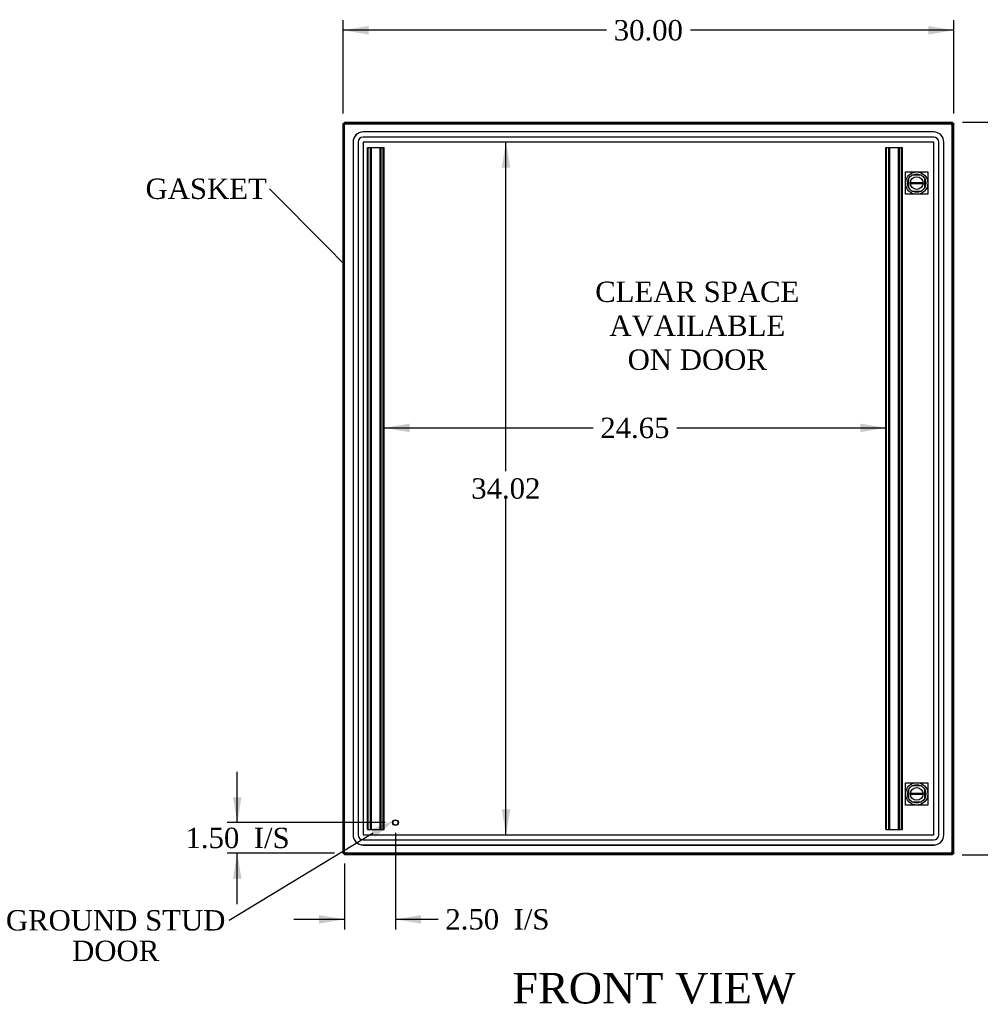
# Model space of a CAD drawing. Header units: inches. Extents: x 1 to 240, y -1 to 159.
# Tile 3 of 9: x 35 to 82, y 59 to 108. Entities that reach past the tile are written whole.
import ezdxf
from ezdxf import colors
from ezdxf.entities.mleader import LeaderData, LeaderLine
from ezdxf.enums import TextEntityAlignment as Align
from ezdxf.lldxf.tags import DXFTag
from ezdxf.math import Vec2, Vec3

# ---------------------------------------------------------------- set-up
doc = ezdxf.new("R2010")
doc.units = ezdxf.units.IN
doc.header["$MEASUREMENT"] = 0
for name, color, linetype in [('COM52765', 7, 'Continuous'), ('COM52811', 7, 'Continuous'), ('COM53846', 7, 'Continuous'), ('COM70219', 7, 'Continuous'), ('COM71099-1', 7, 'Continuous'), ('Default', 7, 'Continuous'), ('DV1_Default', 7, 'Continuous'), ('LOK10000', 7, 'Continuous'), ('STD21878', 7, 'Continuous')]:
    doc.layers.add(name, color=color, linetype=linetype)
doc.styles.add('SEACAD_Times_New_Roman', font='times.ttf')
tags = doc.linetypes.add('HIDDEN2', pattern=[0.1875, 0.125, -0.0625]).pattern_tags.tags
tags[6:7] = [DXFTag(74, 4), DXFTag(75, 0), DXFTag(340, '0'), DXFTag(46, 0.0), DXFTag(50, 0.0), DXFTag(44, 0.0), DXFTag(45, 0.0)]
tags[4:5] = [DXFTag(74, 4), DXFTag(75, 0), DXFTag(340, '0'), DXFTag(46, 0.0), DXFTag(50, 0.0), DXFTag(44, 0.0), DXFTag(45, 0.0)]
doc.dimstyles.new('HAMMOND_(STH_-_240x160)', dxfattribs={"dimtxt": 1, "dimasz": 1.25, "dimexe": 0.5, "dimexo": 0.5, "dimgap": 0.25, "dimtad": 0, "dimtih": 1, "dimtoh": 1, "dimzin": 0, "dimdsep": 46, "dimtxsty": 'SEACAD_Times_New_Roman', "dimblk1": '_SE_FILLED', "dimblk2": '_SE_FILLED', "dimsah": 1, "dimcen": 0.5, "dimadec": 0, "dimazin": 0, "dimtfac": 0.8, "dimtofl": 0, "dimtmove": 0, "dimatfit": 3, "dimfxl": 1, "dimtolj": 1, "dimtzin": 0, "dimarcsym": 0})

# ---------------------------------------------------------------- blocks, each defined once
blk = doc.blocks.new('_SE_FILLED')
at = {"color": 0}
blk.add_line((0, 0), (-1, 0), dxfattribs=at)
blk.add_solid([(0, 0), (-1, -0.1665), (-1, 0.1665), (0, 0)], dxfattribs=at)
blk = doc.blocks.new('SE')
at = {"layer": 'COM52765', "color": 7, "linetype": 'Continuous'}
for p, q in [((50.946, 102.415), (50.874, 102.415)), ((50.874, 102.4), (50.874, 102.415)), ((50.874, 102.4), (50.946, 102.4)), ((50.874, 66.574), (50.874, 102.4)), ((50.946, 102.415), (50.946, 102.4)), ((80.802, 102.415), (80.874, 102.415)), ((80.802, 102.4), (80.802, 102.415)), ((80.874, 102.4), (80.802, 102.4)), ((80.874, 102.415), (80.874, 102.4)), ((80.874, 66.574), (80.874, 102.4)), ((50.874, 66.559), (50.874, 66.574)), ((50.874, 66.574), (50.946, 66.574)), ((50.946, 66.559), (50.874, 66.559)), ((50.946, 66.574), (50.946, 66.559)), ((80.874, 66.574), (80.802, 66.574)), ((80.802, 66.559), (80.802, 66.574)), ((80.802, 66.559), (80.874, 66.559)), ((80.874, 66.574), (80.874, 66.559))]:
    blk.add_line(p, q, dxfattribs=at)
for points, knots in [([(80.874, 102.4), (80.874, 102.4), (80.874, 102.399), (80.874, 102.398), (80.873, 102.397), (80.871, 102.395), (80.87, 102.394), (80.868, 102.393), (80.865, 102.391), (80.862, 102.39), (80.859, 102.388), (80.856, 102.387), (80.853, 102.385), (80.85, 102.384), (80.849, 102.384)], [0, 0, 0, 0, 0.0374709, 0.0748407, 0.112106, 0.1492634, 0.1863096, 0.2232412, 0.2600548, 0.2967471, 0.333315, 0.3697552, 0.4060646, 0.4413923, 0.4413923, 0.4413923, 0.4413923]), ([(80.849, 66.59), (80.851, 66.589), (80.857, 66.587), (80.864, 66.583), (80.869, 66.58), (80.872, 66.578), (80.874, 66.576), (80.874, 66.574), (80.874, 66.574)], [0.558962, 0.558962, 0.558962, 0.558962, 0.6123315, 0.7400134, 0.8044984, 0.8693366, 0.9345098, 1, 1, 1, 1])]:
    blk.add_open_spline(points, degree=3, knots=knots, dxfattribs=at)
at = {"layer": 'COM52811', "color": 7, "linetype": 'Continuous'}
for p, q in [((50.878, 66.574), (50.878, 102.399)), ((50.878, 102.399), (50.924, 102.399)), ((50.95, 102.399), (50.924, 102.399)), ((50.95, 102.471), (80.775, 102.471)), ((50.95, 102.471), (50.95, 102.426)), ((50.95, 102.399), (50.95, 102.426)), ((50.986, 102.363), (50.95, 102.399)), ((50.986, 102.363), (50.986, 102.363)), ((50.986, 102.363), (50.986, 102.363)), ((50.986, 102.363), (50.986, 102.363)), ((50.986, 102.363), (50.986, 102.363)), ((80.739, 102.363), (80.74, 102.363)), ((80.739, 102.363), (80.739, 102.363)), ((80.74, 102.363), (80.739, 102.363)), ((80.74, 102.363), (80.775, 102.399)), ((80.74, 102.363), (80.74, 102.363)), ((80.775, 102.471), (80.775, 102.426)), ((80.775, 102.399), (80.775, 102.426)), ((80.775, 102.399), (80.802, 102.399)), ((80.847, 102.399), (80.802, 102.399)), ((80.847, 102.399), (80.847, 66.574)), ((50.878, 66.574), (50.924, 66.574)), ((50.95, 66.574), (50.924, 66.574)), ((50.982, 66.606), (50.95, 66.574)), ((50.95, 66.574), (50.95, 66.547)), ((50.95, 66.502), (50.95, 66.547)), ((80.775, 66.502), (50.95, 66.502)), ((50.986, 66.61), (50.986, 66.61)), ((50.986, 66.61), (50.986, 66.61)), ((50.986, 66.609), (50.986, 66.61)), ((50.986, 66.61), (50.986, 66.61)), ((50.986, 66.61), (50.986, 66.61)), ((80.74, 66.61), (80.739, 66.61)), ((80.739, 66.61), (80.739, 66.61)), ((80.739, 66.61), (80.74, 66.609)), ((80.74, 66.61), (80.74, 66.61)), ((80.74, 66.609), (80.775, 66.574)), ((80.775, 66.574), (80.802, 66.574)), ((80.775, 66.574), (80.775, 66.547)), ((80.775, 66.502), (80.775, 66.547)), ((80.847, 66.574), (80.802, 66.574))]:
    blk.add_line(p, q, dxfattribs=at)
at = {"layer": 'COM52811', "color": 7, "linetype": 'HIDDEN2'}
for p, q in [((50.95, 66.574), (50.95, 102.399)), ((50.951, 102.399), (80.775, 102.399)), ((80.775, 102.399), (80.775, 66.574)), ((78.82, 99.881), (78.656, 99.717)), ((78.656, 99.717), (78.656, 99.255)), ((79.282, 99.881), (78.82, 99.881)), ((79.447, 99.717), (79.282, 99.881)), ((79.447, 99.255), (79.447, 99.717)), ((78.656, 99.255), (78.82, 99.09)), ((79.282, 99.09), (79.447, 99.255)), ((78.82, 99.09), (79.282, 99.09)), ((78.82, 69.882), (78.656, 69.718)), ((78.656, 69.718), (78.656, 69.256)), ((79.282, 69.882), (78.82, 69.882)), ((79.447, 69.718), (79.282, 69.882)), ((79.447, 69.256), (79.447, 69.718)), ((78.656, 69.256), (78.82, 69.091)), ((79.282, 69.091), (79.447, 69.256)), ((78.82, 69.091), (79.282, 69.091)), ((80.775, 66.574), (50.951, 66.574))]:
    blk.add_line(p, q, dxfattribs=at)
at = {"layer": 'COM52811', "color": 7, "linetype": 'Continuous'}
for centre, start, end in [((51.367, 103.102), 237.7263, 242.6805), ((50.248, 101.982), 27.3195, 32.2737), ((81.478, 101.982), 147.7263, 152.6805), ((80.358, 103.102), 297.3195, 302.2737), ((51.367, 65.871), 117.3195, 122.2737), ((50.248, 66.991), 327.7263, 332.6805), ((80.358, 65.871), 57.7263, 62.6805), ((81.478, 66.991), 207.3195, 212.2737)]:
    blk.add_arc(centre, 0.831, start, end, dxfattribs=at)
at = {"layer": 'COM53846', "color": 7, "linetype": 'HIDDEN2'}
for p, q in [((52.075, 67.736), (52.075, 101.236)), ((52.075, 101.236), (52.156, 101.236)), ((52.113, 67.736), (52.113, 101.236)), ((52.156, 101.236), (52.807, 101.236)), ((52.225, 67.736), (52.225, 101.236)), ((52.263, 67.736), (52.263, 101.236)), ((52.7, 67.736), (52.7, 101.236)), ((52.738, 67.736), (52.738, 101.236)), ((52.807, 101.236), (52.888, 101.236)), ((52.85, 67.736), (52.85, 101.236)), ((52.888, 67.736), (52.888, 101.236)), ((77.538, 67.736), (77.538, 101.236)), ((77.538, 101.236), (77.619, 101.236)), ((77.576, 67.736), (77.576, 101.236)), ((77.619, 101.236), (78.269, 101.236)), ((77.688, 67.736), (77.688, 101.236)), ((77.726, 67.736), (77.726, 101.236)), ((78.162, 67.736), (78.162, 101.236)), ((78.2, 67.736), (78.2, 101.236)), ((78.269, 101.236), (78.35, 101.236)), ((78.312, 67.736), (78.312, 101.236)), ((78.35, 67.736), (78.35, 101.236)), ((52.075, 67.736), (52.156, 67.736)), ((52.156, 67.736), (52.807, 67.736)), ((52.807, 67.736), (52.888, 67.736)), ((77.538, 67.736), (77.619, 67.736)), ((77.619, 67.736), (78.269, 67.736)), ((78.269, 67.736), (78.35, 67.736))]:
    blk.add_line(p, q, dxfattribs=at)
at = {"layer": 'COM70219', "color": 7, "linetype": 'HIDDEN2'}
for p, q in [((79.885, 101.998), (51.863, 101.998)), ((79.885, 101.997), (51.863, 101.997)), ((79.885, 101.748), (51.863, 101.748)), ((51.363, 101.498), (51.363, 67.476)), ((51.364, 101.498), (51.364, 67.476)), ((51.613, 101.498), (51.613, 67.476)), ((51.862, 101.498), (51.862, 67.476)), ((79.885, 101.499), (51.863, 101.499)), ((79.885, 101.498), (51.863, 101.498)), ((51.863, 101.498), (51.863, 67.476)), ((79.885, 67.476), (79.885, 101.498)), ((79.886, 67.476), (79.886, 101.498)), ((80.135, 67.476), (80.135, 101.498)), ((80.384, 67.476), (80.384, 101.498)), ((80.385, 67.476), (80.385, 101.498)), ((51.863, 67.476), (79.885, 67.476)), ((51.863, 67.475), (79.885, 67.475)), ((51.863, 67.226), (79.885, 67.226)), ((51.863, 66.977), (79.885, 66.977)), ((51.863, 66.976), (79.885, 66.976))]:
    blk.add_line(p, q, dxfattribs=at)
for centre, radius, start, end in [((51.863, 101.498), 0.5, 90, 180), ((51.863, 101.498), 0.499, 90, 180), ((51.863, 101.498), 0.25, 90, 180), ((79.885, 101.498), 0.5, 0, 90), ((79.885, 101.498), 0.499, 0, 90), ((79.885, 101.498), 0.25, 0, 90), ((51.863, 101.498), 0.001, 90, 180), ((79.885, 101.498), 0.001, 0, 90), ((51.863, 67.476), 0.5, 180, 270), ((51.863, 67.476), 0.499, 180, 270), ((51.863, 67.476), 0.25, 180, 270), ((51.863, 67.476), 0.001, 180, 270), ((79.885, 67.476), 0.5, 270, 360), ((79.885, 67.476), 0.001, 270, 360), ((79.885, 67.476), 0.25, 270, 360), ((79.885, 67.476), 0.499, 270, 360)]:
    blk.add_arc(centre, radius, start, end, dxfattribs=at)
at = {"layer": 'COM71099-1', "color": 7, "linetype": 'Continuous'}
for p, q in [((50.946, 102.487), (50.946, 102.415)), ((50.946, 102.487), (50.962, 102.487)), ((50.962, 102.487), (80.787, 102.487)), ((50.962, 102.471), (50.962, 102.487)), ((80.787, 102.487), (80.802, 102.487)), ((80.787, 102.415), (80.787, 102.487)), ((80.787, 102.415), (80.802, 102.415)), ((80.802, 102.487), (80.802, 102.415)), ((50.95, 66.559), (50.946, 66.559)), ((50.946, 66.487), (50.946, 66.559)), ((50.962, 66.487), (50.946, 66.487)), ((50.962, 66.502), (50.962, 66.487)), ((80.787, 66.487), (50.962, 66.487)), ((80.802, 66.559), (80.787, 66.559)), ((80.787, 66.559), (80.787, 66.487)), ((80.802, 66.487), (80.787, 66.487)), ((80.802, 66.487), (80.802, 66.559))]:
    blk.add_line(p, q, dxfattribs=at)
for points, knots in [([(50.962, 102.487), (50.962, 102.487), (50.963, 102.487), (50.964, 102.486), (50.965, 102.485), (50.967, 102.484), (50.968, 102.482), (50.969, 102.48), (50.971, 102.478), (50.972, 102.475), (50.973, 102.473), (50.974, 102.472)], [0, 0, 0, 0, 0.037505, 0.0749064, 0.112201, 0.1493851, 0.1864555, 0.2234088, 0.2602416, 0.2969507, 0.3282517, 0.3282517, 0.3282517, 0.3282517]), ([(80.772, 102.407), (80.774, 102.409), (80.776, 102.411), (80.781, 102.414), (80.784, 102.415), (80.787, 102.415)], [0.5994974, 0.5994974, 0.5994974, 0.5994974, 0.75, 0.75, 1, 1, 1, 1]), ([(80.775, 102.472), (80.776, 102.474), (80.778, 102.478), (80.78, 102.482), (80.783, 102.485), (80.785, 102.487), (80.786, 102.487), (80.787, 102.487)], [0.6718995, 0.6718995, 0.6718995, 0.6718995, 0.7398262, 0.8043466, 0.8692278, 0.9344517, 1, 1, 1, 1]), ([(50.973, 66.501), (50.972, 66.499), (50.971, 66.496), (50.968, 66.492), (50.966, 66.489), (50.964, 66.487), (50.962, 66.487), (50.962, 66.487)], [0.682074, 0.682074, 0.682074, 0.682074, 0.7398262, 0.8043466, 0.8692278, 0.9344517, 1, 1, 1, 1]), ([(80.787, 66.559), (80.784, 66.559), (80.781, 66.56), (80.776, 66.563), (80.774, 66.565), (80.772, 66.566)], [0, 0, 0, 0, 0.25, 0.25, 0.4005026, 0.4005026, 0.4005026, 0.4005026]), ([(80.787, 66.487), (80.787, 66.487), (80.786, 66.487), (80.785, 66.488), (80.783, 66.489), (80.782, 66.49), (80.781, 66.492), (80.779, 66.494), (80.778, 66.495), (80.778, 66.496)], [0, 0, 0, 0, 0.037505, 0.0749064, 0.112201, 0.1493851, 0.1864555, 0.2234088, 0.2602416, 0.2602416, 0.2602416, 0.2602416])]:
    blk.add_open_spline(points, degree=3, knots=knots, dxfattribs=at)
at = {"layer": 'DV1_Default', "color": 7, "linetype": 'HIDDEN2'}
for p, q in [((78.501, 100.036), (79.601, 100.036)), ((78.501, 98.936), (78.501, 100.036)), ((79.601, 100.036), (79.601, 98.936)), ((79.601, 98.936), (78.501, 98.936)), ((78.501, 70.037), (79.601, 70.037)), ((78.501, 68.937), (78.501, 70.037)), ((79.601, 70.037), (79.601, 68.937)), ((79.601, 68.937), (78.501, 68.937))]:
    blk.add_line(p, q, dxfattribs=at)
at = {"layer": 'LOK10000', "color": 7, "linetype": 'Continuous'}
for p, q in [((78.74, 99.516), (79.362, 99.516)), ((79.362, 99.456), (78.74, 99.456)), ((78.74, 69.517), (79.362, 69.517)), ((79.362, 69.457), (78.74, 69.457))]:
    blk.add_line(p, q, dxfattribs=at)
for centre, radius in [((79.051, 99.486), 0.55), ((79.051, 99.486), 0.45), ((79.051, 99.486), 0.312), ((79.051, 69.487), 0.55), ((79.051, 69.487), 0.45), ((79.051, 69.487), 0.312)]:
    blk.add_circle(centre, radius, dxfattribs=at)
for centre, start, end in [((79.051, 99.486), 174.4888, 185.5112), ((79.051, 99.486), 354.4888, 5.5112), ((79.051, 69.487), 174.4888, 185.5112), ((79.051, 69.487), 354.4888, 5.5112)]:
    blk.add_arc(centre, 0.312, start, end, dxfattribs=at)
at = {"layer": 'STD21878', "color": 7, "linetype": 'HIDDEN2'}
for radius in [0.141, 0.125]:
    blk.add_circle((53.45, 68.074), radius, dxfattribs=at)
at = {"layer": 'DV1_Default', "insert": (68.273, 94.649), "char_height": 1, "width": 9.93246, "attachment_point": 2}
blk.add_mtext('{\\fTimes New Roman|b0||i0||c0|p34;\\C7;\\H1.;\\W1.;CLEAR SPACE\\P}{\\fTimes New Roman|b0||i0||c0|p34;\\C7;\\H1.;\\W1.;AVAILABLE \\P}{\\fTimes New Roman|b0||i0||c0|p34;\\C7;\\H1.;\\W1.;ON DOOR}', dxfattribs=at)
blk = doc.blocks.new('DMBLK498')
at = {"layer": 'Default', "linetype": 'Continuous'}
for points in [[(52.128, 107.204), (50.878, 106.995), (52.128, 106.787)], [(79.624, 107.204), (79.624, 106.787), (80.874, 106.995)]]:
    blk.add_hatch(color=7, dxfattribs=at).paths.add_polyline_path(points)
at = {"layer": 'Default', "color": 7, "linetype": 'Continuous'}
for p, q in [((50.878, 102.899), (50.878, 107.495)), ((80.874, 102.9), (80.874, 107.495)), ((63.82, 106.995), (50.878, 106.995)), ((80.874, 106.995), (67.933, 106.995))]:
    blk.add_line(p, q, dxfattribs=at)
at = {"layer": 'Default', "color": 7, "linetype": 'Continuous', "style": 'SEACAD_Times_New_Roman'}
blk.add_text('30.00', height=1, dxfattribs=at).set_placement((64.17, 107.495), align=Align.TOP_LEFT)
blk = doc.blocks.new('DMBLK499')
at = {"layer": 'Default', "linetype": 'Continuous'}
for points in [[(87.826, 101.237), (87.618, 102.487), (87.41, 101.237)], [(87.826, 67.737), (87.41, 67.737), (87.618, 66.487)]]:
    blk.add_hatch(color=7, dxfattribs=at).paths.add_polyline_path(points)
at = {"layer": 'Default', "color": 7, "linetype": 'Continuous'}
for p, q in [((81.302, 102.487), (88.118, 102.487)), ((87.618, 102.487), (87.618, 85.337)), ((87.618, 83.987), (87.618, 66.487)), ((81.287, 66.487), (88.118, 66.487))]:
    blk.add_line(p, q, dxfattribs=at)
at = {"layer": 'Default', "color": 7, "linetype": 'Continuous', "style": 'SEACAD_Times_New_Roman'}
blk.add_text('36.00', height=1, dxfattribs=at).set_placement((85.912, 84.987), align=Align.TOP_LEFT)
blk = doc.blocks.new('DMBLK500')
at = {"layer": 'Default', "linetype": 'Continuous'}
for points in [[(45.469, 69.324), (45.677, 68.074), (45.885, 69.324)], [(45.469, 65.324), (45.885, 65.324), (45.677, 66.574)]]:
    blk.add_hatch(color=7, dxfattribs=at).paths.add_polyline_path(points)
at = {"layer": 'Default', "color": 7, "linetype": 'Continuous'}
for p, q in [((45.677, 68.074), (45.677, 70.574)), ((52.95, 68.074), (45.177, 68.074)), ((50.451, 66.574), (45.177, 66.574)), ((45.677, 64.074), (45.677, 66.574))]:
    blk.add_line(p, q, dxfattribs=at)
at = {"layer": 'Default', "color": 7, "linetype": 'Continuous', "style": 'SEACAD_Times_New_Roman'}
for s, p in [('1.50', (43.135, 67.824)), ('I/S', (46.489, 67.824))]:
    blk.add_text(s, height=1, dxfattribs=at).set_placement(p, align=Align.TOP_LEFT)
blk = doc.blocks.new('DMBLK501')
at = {"layer": 'Default', "linetype": 'Continuous'}
for points in [[(49.7, 63.117), (50.95, 63.325), (49.7, 63.533)], [(54.7, 63.117), (54.7, 63.533), (53.45, 63.325)]]:
    blk.add_hatch(color=7, dxfattribs=at).paths.add_polyline_path(points)
at = {"layer": 'Default', "color": 7, "linetype": 'Continuous'}
for p, q in [((53.45, 67.574), (53.45, 62.825)), ((50.95, 66.074), (50.95, 62.825)), ((48.45, 63.325), (50.95, 63.325)), ((53.45, 63.325), (55.047, 63.325)), ((55.047, 63.325), (55.547, 63.325))]:
    blk.add_line(p, q, dxfattribs=at)
at = {"layer": 'Default', "color": 7, "linetype": 'Continuous', "style": 'SEACAD_Times_New_Roman'}
for s, p in [('2.50', (55.897, 63.825)), ('I/S', (59.251, 63.825))]:
    blk.add_text(s, height=1, dxfattribs=at).set_placement(p, align=Align.TOP_LEFT)
blk = doc.blocks.new('DMBLK520')
at = {"layer": 'Default', "linetype": 'Continuous'}
for points in [[(54.138, 87.256), (54.138, 87.673), (52.888, 87.465)], [(76.288, 87.256), (77.538, 87.465), (76.288, 87.673)]]:
    blk.add_hatch(color=7, dxfattribs=at).paths.add_polyline_path(points)
at = {"layer": 'Default', "color": 7, "linetype": 'Continuous'}
for p, q in [((52.888, 87.465), (63.157, 87.465)), ((67.269, 87.465), (77.538, 87.465))]:
    blk.add_line(p, q, dxfattribs=at)
at = {"layer": 'Default', "color": 7, "linetype": 'Continuous', "style": 'SEACAD_Times_New_Roman'}
blk.add_text('24.65', height=1, dxfattribs=at).set_placement((63.507, 87.965), align=Align.TOP_LEFT)
blk = doc.blocks.new('DMBLK523')
at = {"layer": 'Default', "linetype": 'Continuous'}
for points in [[(59.085, 100.249), (58.876, 101.499), (58.668, 100.249)], [(59.085, 68.725), (58.668, 68.725), (58.876, 67.475)]]:
    blk.add_hatch(color=7, dxfattribs=at).paths.add_polyline_path(points)
at = {"layer": 'Default', "color": 7, "linetype": 'Continuous'}
for p, q in [((58.876, 85.337), (58.876, 101.499)), ((58.876, 67.475), (58.876, 83.987))]:
    blk.add_line(p, q, dxfattribs=at)
at = {"layer": 'Default', "color": 7, "linetype": 'Continuous', "style": 'SEACAD_Times_New_Roman'}
blk.add_text('34.02', height=1, dxfattribs=at).set_placement((57.17, 84.987), align=Align.TOP_LEFT)

msp = doc.modelspace()

# ---------------------------------------------------------------- block references
at = {"layer": 'Default'}
msp.add_blockref('SE', (0, 0), dxfattribs=at)

# ---------------------------------------------------------------- texts
at = {"layer": 'Default', "color": 7, "linetype": 'Continuous', "style": 'SEACAD_Times_New_Roman'}
msp.add_text('FRONT VIEW', height=1.5, dxfattribs=at).set_placement((59.189, 60.694), align=Align.TOP_LEFT)

# ---------------------------------------------------------------- dimensions: what is measured, and where the dimension line sits
at = {"layer": 'Default', "color": 7, "linetype": 'Continuous'}
for base, p1, p2, angle, text, picture, middle, dimtype in [((80.874, 106.995), (80.874, 102.4), (50.878, 102.399), 180.0024, '\\A1;<>', 'DMBLK498', (65.876, 106.995), 161), ((87.618, 102.487), (80.802, 102.487), (80.787, 66.487), 269.9754, '\\A1;<>', 'DMBLK499', (87.618, 84.487), 161), ((58.876, 67.475), (51.863, 67.475), (51.863, 101.499), 90, '\\A1;<>', 'DMBLK523', (58.876, 84.487), 161), ((52.888, 87.465), (52.888, 101.236), (77.538, 101.236), 0, '\\A1;<>', 'DMBLK520', (65.213, 87.465), 161), ((45.677, 68.074), (50.951, 66.574), (53.45, 68.074), 90, '\\A1;<> I/S', 'DMBLK500', (45.677, 67.324), 160)]:
    dim = msp.add_linear_dim(base=base, p1=p1, p2=p2, angle=angle, text=text, dimstyle='HAMMOND_(STH_-_240x160)', dxfattribs=at)
    dim.commit()
    dim.dimension.update_dxf_attribs({"geometry": picture, "text_midpoint": middle, "dimtype": dimtype})
dim = msp.add_linear_dim(base=(53.45, 63.325), p1=(50.95, 66.574), p2=(53.45, 68.074), text='\\A1;<> I/S', dimstyle='HAMMOND_(STH_-_240x160)', override={"dimtmove": 1}, dxfattribs=at)
dim.commit()
dim.dimension.update_dxf_attribs({"geometry": 'DMBLK501', "text_midpoint": (55.547, 63.325), "dimtype": 160})

# ---------------------------------------------------------------- leaders
ml = msp.add_multileader_mtext('Standard', dxfattribs=at)
ml.set_content('{\\pxsm0.9;\\fTimes New Roman|b0||i0||c0|p34;\\W1.;GASKET\\P}', color=7)
ml.set_leader_properties()
ml.set_arrow_properties(name='_SE_FILLED')
ml.build(insert=Vec2(0, 0))
ml.multileader.update_dxf_attribs({"dogleg_length": 0, "arrow_head_size": 1.25})
ctx = ml.context
ctx.base_point, ctx.char_height, ctx.arrow_head_size, ctx.landing_gap_size = Vec3(41.082, 98.788), 1, 1.25, 0.35
notes = []
notes.append((ctx, [(0, (1, 1, 0), (47.261, 99.198), (-1, 0), 0, [(0, [(50.95, 95.482)], 0, [])])]))
ctx.mtext.insert = Vec3(41.172, 99.709)
ml = msp.add_multileader_mtext('Standard', dxfattribs=at)
ml.set_content('{\\pxsm0.9;\\fTimes New Roman|b0||i0||c0|p34;\\W1.;GROUND STUD\\PDOOR\\P}', color=7)
ml.set_leader_properties()
ml.build(insert=Vec2(0, 0))
ml.multileader.update_dxf_attribs({"dogleg_length": 0, "arrow_head_size": 1.25})
ctx = ml.context
ctx.base_point, ctx.char_height, ctx.arrow_head_size, ctx.landing_gap_size = Vec3(34.393, 62.856), 1, 1.25, 0.35
ctx.text_align_type = 1
notes.append((ctx, [(0, (1, 1, 0), (45.274, 63.266), (-1, 0), 0, [(0, [(53.428, 68.213)], 0, [])])]))
ctx.mtext.insert, ctx.mtext.alignment = Vec3(39.704, 63.777), 2
for ctx, leaders in notes:
    for number, flags, end, landing, length, lines in leaders:
        leader = LeaderData()
        leader.index, (leader.has_last_leader_line, leader.has_dogleg_vector, leader.attachment_direction) = number, flags
        leader.last_leader_point, leader.dogleg_vector, leader.dogleg_length = Vec3(end), Vec3(landing), length
        for number, points, colour, breaks in lines:
            line = LeaderLine()
            line.index, line.vertices, line.color, line.breaks = number, Vec3.list(points), colors.encode_raw_color(colour), breaks
            leader.lines.append(line)
        ctx.leaders.append(leader)

doc.saveas('drawing.dxf')
